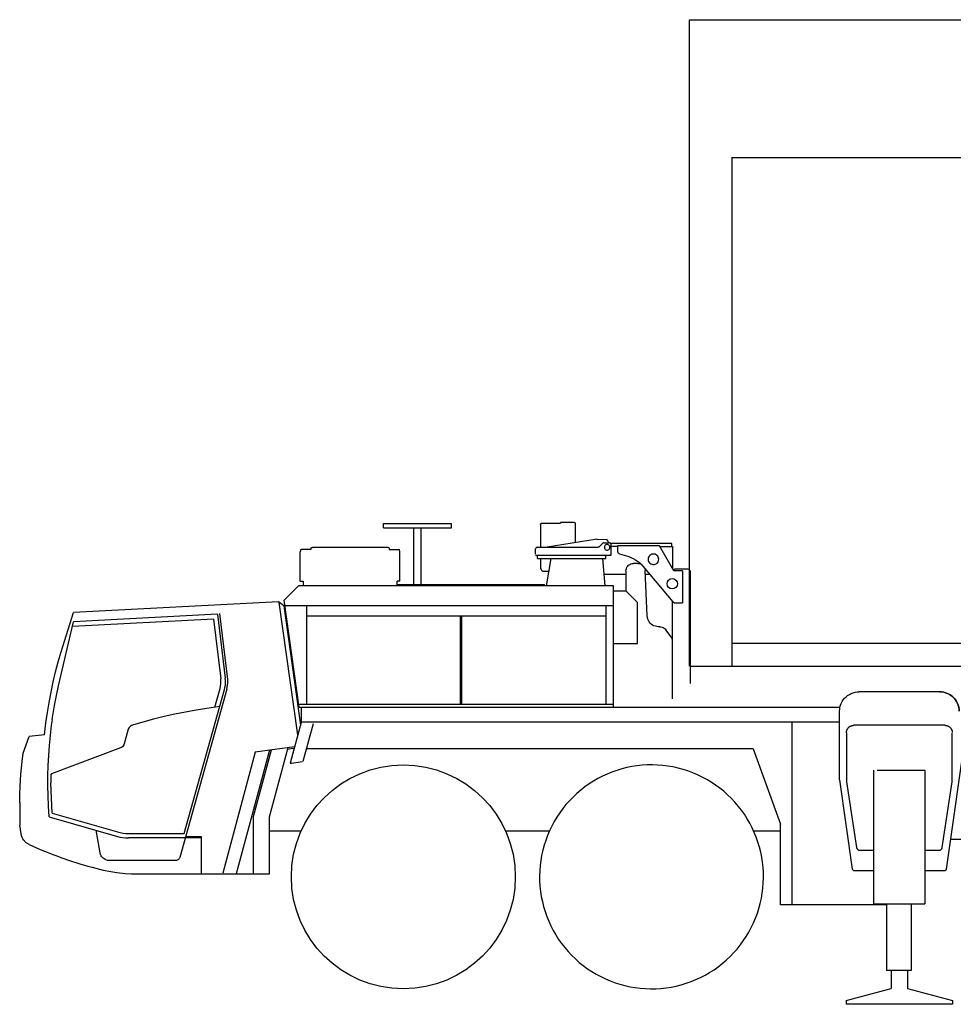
# Model space of a CAD drawing. Extents: x -50662 to 37979, y -56241 to 51651.
# Tile 1 of 15: x -50252 to -44046, y -39041 to -32498. Entities that reach past the tile are written whole.
import ezdxf

# ---------------------------------------------------------------- set-up
doc = ezdxf.new("R2010")
doc.units = 0
doc.layers.get('0').update_dxf_attribs({"linetype": 'CONTINUOUS'})

msp = doc.modelspace()

# ---------------------------------------------------------------- linework, layer by layer
at = {"color": 151, "linetype": 'Continuous'}
for p, q in [((-45800.812761, -32497.6229), (-43772.36696, -32497.6229)), ((-45800.812761, -36794.669379), (-45800.812761, -32497.6229)), ((-45516.655534, -36794.669379), (-45516.655534, -33412.276982)), ((-45516.655534, -33412.708594), (-43772.36696, -33412.708594)), ((-47833.448503, -35875.022314), (-47833.448503, -35845.022314)), ((-47833.448503, -35845.022314), (-47381.448503, -35845.022314)), ((-47381.448503, -35875.022314), (-47381.448503, -35845.022314)), ((-46791.011003, -35852.022314), (-46791.011003, -36004.022192)), ((-46782.185807, -35844.022314), (-46657.448503, -35844.022314)), ((-46565.448503, -35840.022314), (-46657.448503, -35840.022314)), ((-46657.448503, -35840.022314), (-46657.448503, -35844.022314)), ((-46557.448503, -35973.769263), (-46557.448503, -35848.022314)), ((-47833.448503, -35875.022314), (-47381.448503, -35875.022314)), ((-47632.448503, -36251.022314), (-47632.448503, -35875.022314)), ((-47582.448503, -36251.022314), (-47582.448503, -35875.022314)), ((-46414.39528, -35950.79209), (-46745.800204, -36004.022314)), ((-46414.39528, -35950.79209), (-46413.760941, -35954.741516)), ((-46354.431413, -35953.187842), (-46413.760941, -35954.741516)), ((-46375.377214, -35976.951269), (-46399.519792, -36001.093359)), ((-46368.306413, -35974.022314), (-46332.448503, -35974.022314)), ((-46335.382585, -35974.022314), (-46345.74196, -35957.801855)), ((-45917.448503, -35978.022314), (-46324.661882, -35978.022314)), ((-46322.448503, -35984.022314), (-46322.448503, -36059.022314)), ((-45917.448503, -36001.022314), (-45917.448503, -35978.022314)), ((-48384.065366, -36019.522314), (-48387.448503, -36034.135657)), ((-48387.448503, -36229.522314), (-48387.448503, -36034.135657)), ((-48315.948503, -36019.522314), (-48384.065366, -36019.522314)), ((-48315.948503, -36010.290259), (-48315.948503, -36019.522314)), ((-47805.948503, -36005.290259), (-48305.948503, -36005.290259)), ((-47795.948503, -36010.290259), (-47795.948503, -36019.522314)), ((-47795.948503, -36019.522314), (-47727.831639, -36019.522314)), ((-47724.448503, -36034.135657), (-47727.831639, -36019.522314)), ((-47724.448503, -36229.522314), (-47724.448503, -36034.135657)), ((-46822.448503, -36050.022314), (-46822.448503, -36014.022314)), ((-46812.448503, -36004.022314), (-46406.590593, -36004.022314)), ((-46278.195085, -35998.022314), (-46322.448014, -35998.022314)), ((-46278.195085, -35993.522314), (-46278.195085, -36028.722204)), ((-45999.696552, -35993.522314), (-46278.195085, -35993.522314)), ((-46264.095475, -36047.848608), (-46204.22487, -36066.21897)), ((-45903.358491, -36161.022314), (-45999.696552, -35993.522314)), ((-45913.080925, -36001.022314), (-45995.382908, -36001.022314)), ((-45910.448503, -36148.696265), (-45910.448503, -36004.022314)), ((-46322.448503, -36059.022314), (-46822.448503, -36059.022314)), ((-46810.448503, -36079.022314), (-46810.448503, -36059.022314)), ((-46810.448503, -36079.022314), (-46356.448503, -36079.022314)), ((-46791.011003, -36079.022436), (-46791.011003, -36133.022314)), ((-46721.356909, -36079.022314), (-46753.448931, -36261.022314)), ((-46360.717781, -36261.022314), (-46376.703329, -36079.022314)), ((-46356.448503, -36079.022314), (-46356.448503, -36059.022314)), ((-46144.242936, -36111.022314), (-46172.448503, -36111.022314)), ((-46771.727311, -36163.022314), (-46736.168718, -36163.022314)), ((-46367.59004, -36182.7797), (-46222.448503, -36182.7797)), ((-46222.448503, -36161.022314), (-46222.448503, -36295.598953)), ((-46210.750749, -36128.88291), (-46204.428972, -36122.5875)), ((-46109.840104, -36128.925757), (-45911.77028, -36365.878088)), ((-46096.033747, -36145.4424), (-46094.293718, -36158.768042)), ((-46080.680925, -36460.403662), (-46094.293718, -36158.768042)), ((-46093.210222, -36182.779639), (-46065.25905, -36182.779639)), ((-45906.448734, -36156.022314), (-45897.448503, -36147.022314)), ((-45846.026628, -36161.022314), (-45903.358491, -36161.022314)), ((-45897.448503, -36147.022314), (-45809.448503, -36147.022314)), ((-45846.026628, -36161.022314), (-45846.026628, -36373.022314)), ((-45809.448503, -36147.022314), (-45794.448503, -36162.022314)), ((-45794.448503, -36162.022314), (-45794.448503, -36909.022314)), ((-48387.448503, -36229.522314), (-48368.448503, -36229.522314)), ((-48368.448503, -36229.522314), (-48368.448503, -36261.022314)), ((-47743.448503, -36261.022314), (-47743.448503, -36229.522314)), ((-47724.448503, -36229.522314), (-47743.448503, -36229.522314)), ((-47743.448503, -36251.022314), (-46764.448503, -36251.022314)), ((-46764.448503, -36261.02207), (-46764.448503, -36251.022314)), ((-48399.735918, -36261.022314), (-48494.569698, -36355.856018)), ((-46304.448503, -36261.022314), (-48399.735918, -36261.022314)), ((-46304.448503, -37067.022314), (-46304.448503, -36261.022314)), ((-46304.448503, -36294.022314), (-46224.08995, -36294.022314)), ((-46224.08995, -36294.022314), (-46144.518327, -36370.452244)), ((-48532.261417, -36366.991297), (-49893.988075, -36438.356525)), ((-48497.113135, -36393.477142), (-48532.261417, -36366.991297)), ((-48403.094011, -37249.27558), (-48526.478216, -36371.349205)), ((-48394.621613, -37067.022314), (-48494.569698, -36355.856018)), ((-46144.518327, -36644.022314), (-46144.518327, -36370.452244)), ((-45912.448503, -36623.302519), (-45912.448503, -36365.066725)), ((-45896.507585, -36373.022314), (-45846.026628, -36373.022314)), ((-48869.28737, -36882.2927), (-48922.770768, -36443.533911)), ((-48497.113135, -36393.477142), (-48385.871354, -37185.00376)), ((-48489.76793, -36390.022314), (-46304.448503, -36390.022314)), ((-48343.448503, -37046.022314), (-48343.448503, -36390.022314)), ((-46354.448503, -37046.022314), (-46354.448503, -36390.022314)), ((-48963.888932, -36481.097815), (-49901.40366, -36530.230929)), ((-48936.995378, -36449.076697), (-49894.142824, -36499.238595)), ((-48963.888932, -36481.097815), (-48915.563737, -36877.531317)), ((-48936.995378, -36449.076697), (-48885.219011, -36873.832281)), ((-48343.448503, -36459.022314), (-46354.448503, -36459.022314)), ((-47321.448503, -37046.022314), (-47321.448503, -36459.022314)), ((-47313.448503, -37046.022314), (-47313.448503, -36459.022314)), ((-45997.448503, -36532.022314), (-46005.757097, -36532.022314)), ((-45922.448503, -36598.68894), (-45957.448503, -36552.022314)), ((-45912.448503, -37010.549095), (-45912.448503, -36628.68894)), ((-45518.537144, -36641.491522), (-43795.739518, -36641.491522)), ((-46304.448503, -36644.022314), (-46144.518327, -36644.022314)), ((-45794.448503, -36794.669379), (-35607.448503, -36794.669379)), ((-48870.392839, -36923.531622), (-48868.820573, -36902.939459)), ((-48868.820573, -36902.939459), (-48869.28737, -36882.2927)), ((-48874.343843, -36945.890258), (-49188.396745, -38064.808569)), ((-49159.411928, -37906.061316), (-48891.016862, -36949.813513)), ((-48955.737565, -37067.280249), (-48920.449479, -36941.552618)), ((-48874.343843, -36945.890258), (-48870.392839, -36923.531622)), ((-44137.448503, -36964.022314), (-44672.448503, -36964.022314)), ((-48397.572976, -37046.022314), (-46304.448503, -37046.022314)), ((-48394.621613, -37067.022314), (-44801.143107, -37067.022314)), ((-48381.448503, -37067.022314), (-48381.448503, -37168.497416)), ((-44802.448503, -37550.322302), (-44802.448503, -37094.022314)), ((-48376.448503, -37164.022314), (-44802.448503, -37164.022314)), ((-45116.448503, -38379.022314), (-45116.448503, -37164.022314)), ((-44091.231706, -38142.423315), (-43952.786284, -37164.022314)), ((-49530.366472, -37213.61814), (-49557.610612, -37310.686438)), ((-48381.448503, -37168.497416), (-48453.781511, -37438.446265)), ((-48367.301042, -37424.794287), (-48300.185807, -37174.316382)), ((-44102.948503, -37187.022314), (-44706.948503, -37187.022314)), ((-50228.696461, -37372.678153), (-50189.881842, -37261.70783)), ((-50087.479204, -37250.709891), (-50189.881842, -37261.70783)), ((-44756.948503, -37237.022314), (-44756.948503, -37562.022314)), ((-44052.948503, -37562.022314), (-44052.948503, -37239.773199)), ((-49582.355729, -37337.676245), (-50041.182276, -37510.567086)), ((-48592.370523, -37352.647494), (-48812.591218, -38174.522314)), ((-48697.156511, -37793.357641), (-48578.548254, -37350.704904)), ((-48424.468827, -37329.050493), (-48687.032038, -37365.951277)), ((-48591.613542, -37794.440954), (-48468.572551, -37335.248856)), ((-48436.522485, -37341.022314), (-48471.785631, -37347.24015)), ((-48436.522485, -37341.022314), (-48427.676686, -37341.022314)), ((-45376.565496, -37343.391394), (-48345.489518, -37343.391394)), ((-45376.565496, -37343.391394), (-45194.2361, -37844.336883)), ((-48687.032038, -37365.951277), (-48902.521745, -38170.167456)), ((-48444.539323, -37438.725561), (-48371.434831, -37428.451514)), ((-48453.781511, -37438.446265), (-48444.539323, -37438.725561)), ((-44573.936296, -38374.022314), (-44573.936296, -37486.022314)), ((-44553.260026, -37486.022314), (-44235.96071, -37486.022314)), ((-44235.96071, -37486.022314), (-44235.96071, -38374.022314)), ((-50045.21202, -37518.21377), (-50045.462004, -37569.710765)), ((-44802.448503, -37550.322302), (-44718.6653, -38142.423315)), ((-50035.892948, -37771.148044), (-50045.462004, -37569.710765)), ((-44756.948503, -37562.022314), (-44689.557389, -38000.063452)), ((-44120.339616, -38000.063452), (-44052.948503, -37562.022314)), ((-50251.969011, -37700.812964), (-50251.969011, -37850.047648)), ((-50035.892948, -37771.148044), (-49601.065682, -37895.832834)), ((-48697.309831, -38174.522314), (-48697.309831, -37794.522314)), ((-48592.098893, -38174.522314), (-48592.098893, -37795.022314)), ((-50242.762956, -37908.658789), (-50251.969011, -37850.047648)), ((-49717.532487, -38034.099768), (-49743.920851, -37884.442993)), ((-45194.2361, -38379.022314), (-45194.2361, -37844.336883)), ((-49528.286393, -37906.061316), (-49159.411928, -37906.061316)), ((-49046.033188, -37934.508085), (-49528.194597, -37934.521277)), ((-49149.302512, -37925.522314), (-49046.036269, -37925.522314)), ((-49046.036269, -37925.522314), (-49045.950916, -38174.522314)), ((-48592.098893, -37889.022314), (-48380.920258, -37889.022314)), ((-47023.28119, -37889.022314), (-46731.028581, -37889.022314)), ((-45373.476495, -37889.022314), (-45194.2361, -37889.022314)), ((-44063.157624, -37944.022314), (-43905.470362, -37944.022314)), ((-50189.064286, -37978.941505), (-50114.766882, -38012.218323)), ((-44669.7903, -38017.022314), (-44573.936296, -38017.022314)), ((-44235.96071, -38017.022314), (-44140.106706, -38017.022314)), ((-49208.733481, -38084.522314), (-49667.29007, -38084.522314)), ((-49697.863798, -38149.257598), (-49646.769792, -38158.925391)), ((-49646.769792, -38158.925391), (-49606.250247, -38165.312898)), ((-49606.250247, -38165.312898), (-49551.144407, -38171.179178)), ((-49473.401628, -38174.022314), (-49045.951088, -38174.022314)), ((-49045.950916, -38174.522314), (-48592.098893, -38174.522314)), ((-44708.763932, -38151.022314), (-44573.936296, -38151.022314)), ((-44235.96071, -38151.022314), (-44101.133073, -38151.022314)), ((-44489.937761, -38379.022314), (-45194.2361, -38379.022314)), ((-44573.936296, -38374.022314), (-44235.96071, -38374.022314)), ((-44489.937761, -38374.021948), (-44489.937761, -38815.954538)), ((-44323.386979, -38815.954538), (-44323.386979, -38374.021948)), ((-44323.386979, -38815.954538), (-44489.937761, -38815.954538)), ((-44459.938249, -38815.954538), (-44459.938249, -38936.180117)), ((-44349.958757, -38815.954538), (-44349.958757, -38936.218827)), ((-44758.948503, -39015.120619), (-44459.938249, -38936.180117)), ((-44349.958757, -38936.218827), (-44050.948503, -39015.268327)), ((-44758.948503, -39015.120619), (-44758.948503, -39041.150705)), ((-44050.948503, -39041.150705), (-44758.948503, -39041.150705)), ((-44050.948503, -39015.268327), (-44050.948503, -39041.150705))]:
    msp.add_line(p, q, dxfattribs=at)
for points in [[(-46791.011003, -35852.022314), (-46790.665788, -35850.77085), (-46789.870378, -35848.960791), (-46788.761979, -35847.320044), (-46787.379167, -35845.939062), (-46785.777116, -35844.894263), (-46784.020768, -35844.243384), (-46782.185807, -35844.022314)], [(-46557.448503, -35848.022314), (-46558.057389, -35844.960791), (-46559.791764, -35842.365454), (-46562.386979, -35840.631323), (-46565.448503, -35840.022314)], [(-46368.306413, -35974.022314), (-46372.133073, -35974.783545), (-46375.377214, -35976.951269)], [(-46328.948503, -36004.022314), (-46329.698014, -35998.810278), (-46331.885514, -35994.020483), (-46335.333757, -35990.040991), (-46339.763444, -35987.194067), (-46344.81569, -35985.710669), (-46350.081315, -35985.710669), (-46355.133561, -35987.194067), (-46359.563249, -35990.040991), (-46363.011491, -35994.020483), (-46365.198991, -35998.810278), (-46365.948503, -36004.022314)], [(-46345.74196, -35957.801855), (-46348.042253, -35955.281836), (-46351.055436, -35953.681738), (-46354.431413, -35953.187842)], [(-46322.448503, -35984.022314), (-46323.209733, -35980.195532), (-46325.377214, -35976.951269), (-46328.621843, -35974.783545), (-46332.448503, -35974.022314)], [(-48315.948503, -36010.290259), (-48315.187761, -36008.376868), (-48313.019792, -36006.754736), (-48309.775651, -36005.670874), (-48305.948503, -36005.290259)], [(-47795.948503, -36010.290259), (-47796.709245, -36008.376868), (-47798.877214, -36006.754736), (-47802.121354, -36005.670874), (-47805.948503, -36005.290259)], [(-46812.448503, -36004.022314), (-46816.275163, -36004.783545), (-46819.519792, -36006.951269), (-46821.687272, -36010.195471), (-46822.448503, -36014.022314)], [(-46399.519792, -36001.093359), (-46402.763932, -36003.261084), (-46406.590593, -36004.022314)], [(-46365.948503, -36004.022314), (-46365.198991, -36009.23435), (-46363.011491, -36014.024145), (-46359.563249, -36018.003699), (-46355.133561, -36020.8505), (-46350.081315, -36022.334021), (-46344.81569, -36022.334021), (-46339.763444, -36020.8505), (-46335.333757, -36018.003699), (-46331.885514, -36014.024145), (-46329.698014, -36009.23435), (-46328.948503, -36004.022314)], [(-46278.195085, -36028.722204), (-46277.552018, -36033.76383), (-46275.662858, -36038.479834), (-46272.651139, -36042.565588), (-46268.710222, -36045.757239), (-46264.095475, -36047.848608)], [(-46004.654557, -36083.522314), (-46005.416276, -36076.245398), (-46007.668718, -36069.286536), (-46011.313737, -36062.949805), (-46016.19069, -36057.512244), (-46022.088151, -36053.211401), (-46028.746843, -36050.235327), (-46035.876725, -36048.714026), (-46043.165788, -36048.714026), (-46050.295671, -36050.235327), (-46056.95485, -36053.211401), (-46062.851823, -36057.512244), (-46067.729264, -36062.949805), (-46071.373796, -36069.286536), (-46073.626237, -36076.245398), (-46074.387956, -36083.522314)], [(-45912.943132, -36001.065222), (-45912.886003, -36001.075537), (-45912.435807, -36001.198462), (-45912.323991, -36001.240942), (-45911.949479, -36001.42362), (-45911.795182, -36001.519141), (-45911.327409, -36001.900976), (-45910.945573, -36002.36875), (-45910.84987, -36002.523413), (-45910.667253, -36002.897986), (-45910.624772, -36003.009497), (-45910.501725, -36003.45957), (-45910.491472, -36003.516699), (-45910.448503, -36004.022314)], [(-46222.448503, -36161.022314), (-46221.688737, -36152.339941), (-46219.432878, -36143.92124), (-46215.749772, -36136.022314), (-46210.750749, -36128.88291), (-46204.588151, -36122.720068), (-46197.448503, -36117.721045), (-46189.549577, -36114.037695), (-46181.13112, -36111.781836), (-46172.448503, -36111.022314)], [(-46204.22487, -36066.21897), (-46188.761003, -36071.671606), (-46173.795671, -36078.381689), (-46159.430436, -36086.303808), (-46145.762468, -36095.384436), (-46132.884538, -36105.561987), (-46120.883073, -36116.767737), (-46109.840104, -36128.925757)], [(-46144.242936, -36111.022314), (-46135.807389, -36111.739111), (-46122.249826, -36115.262978)], [(-46074.387956, -36083.522314), (-46073.626237, -36090.799231), (-46071.373796, -36097.758093), (-46067.729264, -36104.094824), (-46062.851823, -36109.532385), (-46056.95485, -36113.833227), (-46050.295671, -36116.809302), (-46043.165788, -36118.330603), (-46035.876725, -36118.330603), (-46028.746843, -36116.809302), (-46022.088151, -36113.833227), (-46016.19069, -36109.532385), (-46011.313737, -36104.094824), (-46007.668718, -36097.758093), (-46005.416276, -36090.799231), (-46004.654557, -36083.522314)], [(-46791.011003, -36133.022314), (-46790.527604, -36139.697974), (-46789.101335, -36146.038794), (-46786.803972, -36151.727026), (-46783.750261, -36156.47727), (-46780.094011, -36160.051367), (-46776.018327, -36162.270117), (-46771.727311, -36163.022314)], [(-45911.77028, -36365.878088), (-45908.636491, -36368.88938), (-45904.927995, -36371.148474), (-45900.820085, -36372.548254), (-45896.507585, -36373.022314)], [(-50087.741377, -37250.738048), (-50078.062761, -37170.984045), (-50068.161393, -37102.615668), (-50056.689714, -37034.493384), (-50043.651628, -36966.653326), (-50029.055925, -36899.131445), (-50012.908464, -36831.963568), (-49995.219011, -36765.185278), (-49975.997331, -36698.832007), (-49893.988075, -36438.356525)], [(-50035.16325, -37149.335888), (-50019.778581, -37055.392462), (-50007.4778, -36989.632757), (-49993.694597, -36924.167853), (-49894.142824, -36499.238595)], [(-46005.757097, -36532.022314), (-46016.126237, -36531.3021), (-46026.296159, -36529.155127), (-46036.07155, -36525.622778), (-46045.264909, -36520.772803), (-46053.699479, -36514.698462), (-46061.213151, -36507.516211), (-46067.661393, -36499.364233), (-46072.921159, -36490.399023), (-46076.890397, -36480.7927), (-46079.493425, -36470.729834), (-46080.680925, -36460.403662)], [(-45997.448503, -36532.022314), (-45989.751725, -36532.618262), (-45982.238542, -36534.391943), (-45975.087663, -36537.301001), (-45968.469987, -36541.276099), (-45962.543229, -36546.22251), (-45957.448503, -36552.022314)], [(-45912.448503, -36628.68894), (-45913.094011, -36620.679907), (-45915.014421, -36612.877539), (-45918.15944, -36605.483618), (-45922.448503, -36598.68894)], [(-48920.449479, -36941.552618), (-48916.857682, -36925.806952), (-48914.836198, -36909.783942), (-48914.402604, -36893.639654), (-48915.563737, -36877.531317)], [(-48891.016862, -36949.813513), (-48887.459245, -36934.896002), (-48885.089128, -36919.744299), (-48883.922136, -36904.452826), (-48883.965104, -36889.116949), (-48885.219011, -36873.832281)], [(-44802.448503, -37094.022314), (-44801.736589, -37080.433569), (-44799.607682, -37066.99375), (-44796.086198, -37053.850073), (-44791.209245, -37041.146582), (-44785.031511, -37029.022314), (-44777.620378, -37017.610205), (-44769.057389, -37007.035376), (-44759.435807, -36997.413428), (-44748.860612, -36988.850073), (-44737.448503, -36981.439062), (-44725.324479, -36975.26145), (-44712.620378, -36970.384985), (-44699.476823, -36966.863135), (-44686.03737, -36964.734473), (-44675.123796, -36964.162524)], [(-44137.448503, -36964.022314), (-44123.859636, -36964.734473), (-44110.420182, -36966.863135), (-44097.276628, -36970.384985), (-44084.572526, -36975.26145), (-44072.448503, -36981.439062), (-44061.036393, -36988.850073), (-44050.461198, -36997.413428), (-44040.839616, -37007.035376), (-44032.276628, -37017.610205), (-44024.865495, -37029.022314), (-44018.687761, -37041.146582), (-44013.810807, -37053.850073), (-44010.289323, -37066.99375), (-44008.160417, -37080.433569), (-44007.448503, -37094.022314)], [(-44007.448503, -37094.022314), (-44008.160417, -37080.433569), (-44010.289323, -37066.99375), (-44013.810807, -37053.850073), (-44018.687761, -37041.146582), (-44024.865495, -37029.022314), (-44032.276628, -37017.610205), (-44040.839616, -37007.035376), (-44050.461198, -36997.413428), (-44061.036393, -36988.850073), (-44072.448503, -36981.439062), (-44084.572526, -36975.26145), (-44097.276628, -36970.384985), (-44110.420182, -36966.863135), (-44123.859636, -36964.734473), (-44137.448503, -36964.022314)], [(-48922.700666, -37062.697733), (-49007.460222, -37074.454809), (-49079.167253, -37085.923239), (-49150.621354, -37098.8776), (-49221.792253, -37113.312292), (-49292.646745, -37129.221106), (-49363.156511, -37146.597204), (-49433.2903, -37165.433066), (-49503.017839, -37185.720602)], [(-50055.538883, -37795.069031), (-50060.215104, -37721.760412), (-50062.964128, -37654.916662), (-50064.201432, -37588.027808), (-50063.927018, -37521.128149), (-50062.140886, -37454.251745), (-50058.844011, -37387.432776), (-50054.03737, -37320.70542), (-50047.723893, -37254.103735), (-50039.906511, -37187.661719), (-50034.531511, -37149.439345)], [(-49503.017839, -37185.720602), (-49509.325456, -37188.219244), (-49515.129167, -37191.733252), (-49520.266862, -37196.164511), (-49524.594987, -37201.389319), (-49527.993425, -37207.261847), (-49530.366472, -37213.61814)], [(-44756.948503, -37237.022314), (-44756.869889, -37234.218787), (-44756.63405, -37231.424078), (-44756.24196, -37228.647009), (-44755.695085, -37225.896277), (-44754.994401, -37223.180548), (-44754.142839, -37220.508368), (-44753.14235, -37217.888129), (-44751.996843, -37215.328131), (-44750.709733, -37212.836371), (-44749.284929, -37210.420721), (-44747.726335, -37208.088751), (-44746.0403, -37205.847815), (-44744.230729, -37203.704993), (-44742.303972, -37201.666968), (-44740.265886, -37199.74021), (-44738.122819, -37197.930731), (-44735.882097, -37196.244269), (-44733.550065, -37194.686102), (-44731.134538, -37193.261145), (-44728.642839, -37191.973883), (-44726.08278, -37190.828345), (-44723.462663, -37189.828162), (-44720.7903, -37188.976446), (-44718.074479, -37188.275915), (-44715.323991, -37187.728766), (-44712.546647, -37187.336706), (-44709.752214, -37187.100989), (-44706.948503, -37187.022314)], [(-44102.948503, -37187.022314), (-44100.144792, -37187.100989), (-44097.350358, -37187.336706), (-44094.573014, -37187.728766), (-44091.822526, -37188.275915), (-44089.106706, -37188.976446), (-44086.434343, -37189.828162), (-44083.814225, -37190.828345), (-44081.254167, -37191.973883), (-44078.762468, -37193.261145), (-44076.34694, -37194.686102), (-44074.014909, -37196.244269), (-44071.774186, -37197.930731), (-44069.63112, -37199.74021), (-44067.593034, -37201.666968), (-44065.666276, -37203.704993), (-44063.856706, -37205.847815), (-44062.170671, -37208.088751), (-44060.612077, -37210.420721), (-44059.187272, -37212.836371), (-44057.900163, -37215.328131), (-44056.754655, -37217.888129), (-44055.754167, -37220.508368), (-44054.902604, -37223.180548), (-44054.201921, -37225.896277), (-44053.655046, -37228.647009), (-44053.262956, -37231.424078), (-44053.027116, -37234.218787), (-44053.020768, -37234.445746)], [(-49557.610612, -37310.686438), (-49560.335222, -37317.76734), (-49564.331315, -37324.216833), (-49569.458268, -37329.80918), (-49575.53737, -37334.348608), (-49582.355729, -37337.676245)], [(-50251.888932, -37701.938635), (-50251.969011, -37700.812964), (-50250.871354, -37647.550391), (-50248.736589, -37594.321509), (-50246.327409, -37552.454321), (-50243.275651, -37510.628027), (-50239.583268, -37468.851477), (-50235.250261, -37427.133429), (-50228.696461, -37372.678153)], [(-45399.527116, -37837.329687), (-45416.697038, -37807.556128), (-45435.223893, -37778.607275), (-45455.067643, -37750.545019), (-45476.186296, -37723.429053), (-45498.534929, -37697.31748), (-45522.06569, -37672.265784), (-45546.7278, -37648.327612), (-45572.469499, -37625.553931), (-45599.235612, -37603.993445), (-45626.969011, -37583.692053), (-45655.610124, -37564.693152), (-45685.097917, -37547.037329), (-45715.369889, -37530.762121), (-45746.3611, -37515.90238), (-45778.005632, -37502.489783), (-45810.2361, -37490.552954), (-45842.983171, -37480.117407), (-45876.177018, -37471.205298), (-45909.747331, -37463.83573), (-45943.622331, -37458.024451), (-45977.729264, -37453.783789), (-46011.995866, -37451.1229), (-46046.348893, -37450.047339), (-46080.714616, -37450.559424), (-46115.019792, -37452.658179), (-46149.192155, -37456.338965), (-46183.157487, -37461.594092), (-46216.844011, -37468.412207), (-46250.179948, -37476.778784), (-46283.093522, -37486.676001), (-46315.515397, -37498.0828), (-46347.375749, -37510.974707), (-46378.606218, -37525.324255), (-46409.140886, -37541.100867), (-46438.914811, -37558.27085), (-46467.863542, -37576.797583), (-46495.926042, -37596.641455), (-46523.041764, -37617.760229), (-46549.153581, -37640.10874), (-46574.20485, -37663.639319), (-46598.143327, -37688.301733), (-46620.916764, -37714.043433), (-46642.477311, -37740.809424), (-46662.778581, -37768.542578), (-46681.777604, -37797.183752), (-46699.433366, -37826.671789), (-46715.708757, -37856.943762), (-46730.56862, -37887.935095), (-46743.981218, -37919.579565), (-46755.917741, -37951.80979), (-46766.353288, -37984.556921), (-46775.265397, -38017.751013), (-46782.635026, -38051.321265), (-46788.44655, -38085.196142), (-46792.686784, -38119.303076), (-46795.347917, -38153.569678), (-46796.4236, -38187.922461), (-46795.911393, -38222.288306), (-46793.812761, -38256.593848), (-46790.132097, -38290.765845), (-46784.876725, -38324.731421), (-46778.058854, -38358.417944), (-46769.692155, -38391.75376), (-46759.794694, -38424.667578), (-46748.387956, -38457.089209), (-46735.496354, -38488.949316), (-46721.146745, -38520.180151), (-46705.369889, -38550.714941)], [(-50038.872331, -37509.696753), (-50041.07155, -37510.860937), (-50042.989518, -37512.618506), (-50043.992448, -37514.048926), (-50044.7278, -37515.619055), (-50045.21202, -37518.21377)], [(-50055.538883, -37795.069031), (-50041.080339, -37799.21665), (-49585.297555, -37929.93669)], [(-46705.369889, -38550.714941), (-46688.199968, -38580.488501), (-46669.673112, -38609.437353), (-46649.829362, -38637.499609), (-46628.71071, -38664.615576), (-46606.362077, -38690.727148), (-46582.831315, -38715.778906), (-46558.169206, -38739.717016), (-46532.427507, -38762.490698), (-46505.661393, -38784.051123), (-46477.927995, -38804.352637), (-46449.286882, -38823.351416), (-46419.799089, -38841.0073), (-46389.527116, -38857.282568), (-46358.535905, -38872.142187), (-46326.891374, -38885.554785), (-46294.660905, -38897.491675), (-46261.913835, -38907.927222), (-46228.719987, -38916.839331), (-46195.149675, -38924.208838), (-46161.274675, -38930.020117), (-46127.167741, -38934.26084), (-46092.901139, -38936.921728), (-46058.548112, -38937.99729), (-46024.182389, -38937.485205), (-45989.877214, -38935.38645), (-45955.70485, -38931.705664), (-45921.739518, -38926.450537), (-45888.052995, -38919.632422), (-45854.717057, -38911.265845), (-45821.803483, -38901.368628), (-45789.381608, -38889.961767), (-45757.521257, -38877.069922), (-45726.290788, -38862.720312), (-45695.75612, -38846.943701), (-45665.982194, -38829.773779), (-45637.033464, -38811.247046), (-45608.970964, -38791.403174), (-45581.855241, -38770.284399), (-45555.743425, -38747.935889), (-45530.692155, -38724.405371), (-45506.753679, -38699.742895), (-45483.980241, -38674.001196), (-45462.419694, -38647.235205), (-45442.118425, -38619.502051), (-45423.119401, -38590.860937), (-45405.463639, -38561.3729), (-45389.188249, -38531.100928), (-45374.328386, -38500.109473), (-45360.915788, -38468.465063), (-45348.979264, -38436.234839), (-45338.543718, -38403.487768), (-45329.631608, -38370.293555), (-45322.261979, -38336.723364), (-45316.450456, -38302.848486), (-45312.210222, -38268.741553), (-45309.549089, -38234.474951), (-45308.473405, -38200.122168), (-45308.985612, -38165.756323), (-45311.084245, -38131.450781), (-45314.764909, -38097.278784), (-45320.02028, -38063.313208), (-45326.838151, -38029.626684), (-45335.20485, -37996.290869), (-45345.102311, -37963.377051), (-45356.50905, -37930.955481), (-45369.400651, -37899.095312), (-45383.750261, -37867.864477), (-45399.527116, -37837.329687)], [(-50189.064286, -37978.941505), (-50197.945573, -37974.263098), (-50199.47487, -37973.332922), (-50207.811784, -37967.497595), (-50210.6653, -37965.167517), (-50216.757097, -37959.515234), (-50220.663347, -37955.311255), (-50224.654557, -37950.432349), (-50230.232682, -37942.290137), (-50234.903581, -37933.682776), (-50238.089128, -37926.191626), (-50240.677018, -37918.21366), (-50242.762956, -37908.658789)], [(-49601.06569, -37895.832861), (-49583.182878, -37900.291418), (-49565.033464, -37903.491675), (-49546.704362, -37905.418127), (-49528.286393, -37906.061316)], [(-49585.304737, -37929.961731), (-49548.643815, -37933.811926), (-49528.194597, -37934.521277)], [(-50114.766882, -38012.218323), (-50058.684831, -38034.840002), (-50032.389909, -38045.118201), (-50005.895768, -38055.144629), (-49979.25319, -38064.897803), (-49919.871853, -38085.790003)], [(-44689.557389, -38000.063452), (-44689.21071, -38001.801306), (-44688.711686, -38003.501623), (-44688.063737, -38005.151099), (-44687.272233, -38006.73667), (-44686.344011, -38008.246069), (-44685.285417, -38009.667334), (-44684.105241, -38010.989294), (-44682.812761, -38012.201636), (-44681.418229, -38013.294775), (-44679.931901, -38014.260168), (-44678.366472, -38015.090246), (-44676.733171, -38015.778418), (-44675.045671, -38016.319433), (-44673.317155, -38016.708899), (-44671.560319, -38016.943823), (-44669.7903, -38017.022314)], [(-44140.106706, -38017.022314), (-44138.336686, -38016.943823), (-44136.57985, -38016.708899), (-44134.851335, -38016.319433), (-44133.163835, -38015.778418), (-44131.530534, -38015.090246), (-44129.965104, -38014.260168), (-44128.478776, -38013.294775), (-44127.084245, -38012.201636), (-44125.791764, -38010.989294), (-44124.611589, -38009.667334), (-44123.552995, -38008.246069), (-44122.624772, -38006.73667), (-44121.833268, -38005.151099), (-44121.185319, -38003.501623), (-44120.686296, -38001.801306), (-44120.339616, -38000.063452)], [(-49667.29007, -38084.522314), (-49679.882097, -38080.237158), (-49684.235612, -38078.315405), (-49690.453386, -38074.811377), (-49696.083268, -38070.717871), (-49701.209245, -38066.012183), (-49705.293229, -38061.358252), (-49709.694597, -38055.008642), (-49711.931901, -38050.960058), (-49713.855729, -38046.755225), (-49715.454362, -38042.417517), (-49716.719987, -38037.970129), (-49717.532487, -38034.099768)], [(-49188.396745, -38064.808569), (-49189.945573, -38068.977881), (-49192.158464, -38072.835791), (-49194.976823, -38076.280493), (-49198.322526, -38079.21543), (-49200.431901, -38080.629614), (-49208.733481, -38084.522314)], [(-49919.871853, -38085.790003), (-49851.743425, -38107.118017), (-49798.170182, -38122.716528), (-49769.229753, -38130.629248), (-49697.863798, -38149.257598)], [(-44718.6653, -38142.423315), (-44717.5486, -38145.800146), (-44715.320573, -38148.572485), (-44712.263932, -38150.389868), (-44708.763932, -38151.022314)], [(-44101.133073, -38151.022314), (-44097.633073, -38150.389868), (-44094.576432, -38148.572485), (-44092.348405, -38145.800146), (-44091.231706, -38142.423315)], [(-49551.144407, -38171.179178), (-49508.243425, -38173.416968), (-49473.401628, -38174.022314)]]:
    msp.add_lwpolyline(points, dxfattribs=at)
for centre, radius in [((-45914.42531, -36245.978285), 34.764259), ((-47702.100724, -38194.150705), 744.24411)]:
    msp.add_circle(centre, radius, dxfattribs=at)

doc.saveas('drawing.dxf')
